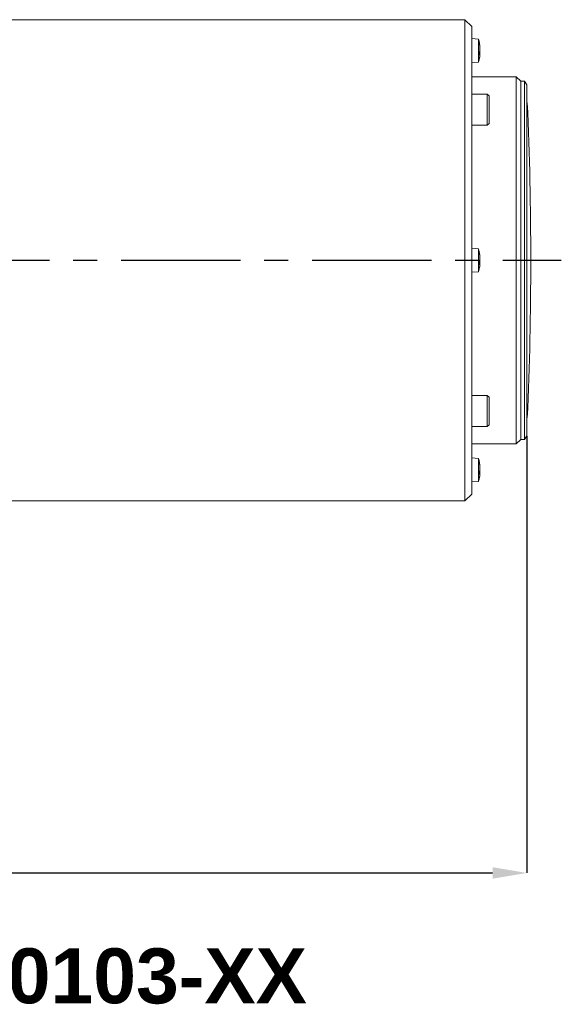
# Model space of a CAD drawing. Header units: millimetres. Extents: x 3925 to 5043, y -86 to 778.
# Tile 7 of 27: x 4194 to 4272, y 203 to 346. Entities that reach past the tile are written whole.
import ezdxf

# ---------------------------------------------------------------- set-up
doc = ezdxf.new("R2010")
doc.units = ezdxf.units.MM
doc.header["$LTSCALE"] = 46.255
doc.header["$PDMODE"] = 3
doc.header["$PDSIZE"] = 1
doc.linetypes.add('CENTER', pattern=[0.6, 0.375, -0.075, 0.075, -0.075])
doc.layers.get('0').update_dxf_attribs({"linetype": 'CONTINUOUS'})
doc.layers.get('Defpoints').update_dxf_attribs({"linetype": 'CONTINUOUS'})
doc.layers.add('PJ-LENS-A21-DXF_CONTINUOUS_LINE', color=7, linetype='CONTINUOUS')
doc.styles.add('SLDTEXTSTYLE0', font='arialbd.ttf', dxfattribs={"height": 5.5})
doc.styles.add('SLDTEXTSTYLE2', font='arial.ttf')
doc.dimstyles.new('SLDDIMSTYLE1', dxfattribs={"dimtxt": 5.650301, "dimasz": 4.572, "dimexe": 0, "dimexo": 0.0625, "dimgap": 1.412575, "dimtad": 0, "dimtih": 1, "dimtoh": 1, "dimlfac": 3.5, "dimrnd": 1e-09, "dimzin": 4, "dimdsep": 46, "dimtxsty": 'SLDTEXTSTYLE0', "dimsah": 1, "dimcen": 0.09, "dimadec": 0, "dimazin": 1, "dimtol": 1, "dimtp": 0.8, "dimtm": 0.8, "dimtfac": 1, "dimtdec": 1, "dimtofl": 0, "dimtmove": 0, "dimatfit": 3, "dimfxl": 1, "dimfrac": 2, "dimtolj": 1, "dimarcsym": 0})

# ---------------------------------------------------------------- blocks, each defined once
blk = doc.blocks.new('*D85')
at = {"color": 0, "linetype": 'Continuous', "lineweight": -2}
for p, q in [((4267.44, 285.44), (4267.44, 221.91)), ((4046.93, 262.97), (4046.93, 221.91)), ((4051.93, 221.91), (4262.44, 221.91))]:
    blk.add_line(p, q, dxfattribs=at)
at = {"color": 0, "linetype": 'Continuous'}
for points in [[(4051.93, 222.75), (4051.93, 221.08), (4046.93, 221.91)], [(4262.44, 222.75), (4262.44, 221.08), (4267.44, 221.91)]]:
    blk.add_solid(points, dxfattribs=at)
at = {"layer": 'Defpoints', "color": 0, "linetype": 'Continuous'}
for p in [(4267.44, 285.5), (4046.93, 263.03), (4267.44, 221.91)]:
    blk.add_point(p, dxfattribs=at)
at = {"color": 0, "linetype": 'Continuous', "lineweight": 0, "insert": (4157.18, 226.53), "char_height": 5, "attachment_point": 5, "style": 'SLDTEXTSTYLE2'}
blk.add_mtext('\\A1;220.50 [8.68]', dxfattribs=at)

msp = doc.modelspace()

# ---------------------------------------------------------------- linework, layer by layer
at = {"color": 4, "linetype": 'CENTER'}
msp.add_line((4041.932, 311.031), (4272.436, 311.031), dxfattribs=at)
at = {"layer": 'PJ-LENS-A21-DXF_CONTINUOUS_LINE', "color": 7, "linetype": 'Continuous', "lineweight": 0}
for p, q in [((4191.932, 346.03), (4258.432, 346.03)), ((4258.432, 346.03), (4259.432, 345.03)), ((4258.432, 276.031), (4258.432, 346.03)), ((4259.432, 277.031), (4259.432, 345.03)), ((4260.409, 343.193), (4259.432, 343.279)), ((4260.409, 339.868), (4260.409, 343.193)), ((4260.527, 342.602), (4260.432, 343.083)), ((4260.545, 342.536), (4260.539, 342.604)), ((4260.539, 342.391), (4260.545, 342.465)), ((4260.575, 342.161), (4260.539, 342.391)), ((4260.545, 342.465), (4260.545, 342.536)), ((4260.58, 342.336), (4260.568, 342.396)), ((4260.575, 342.377), (4260.58, 342.336)), ((4260.58, 342.336), (4260.601, 342.148)), ((4260.525, 341.366), (4260.618, 341.362)), ((4260.539, 341.422), (4260.575, 341.515)), ((4260.539, 340.879), (4260.545, 341.059)), ((4260.57, 341.149), (4260.618, 341.143)), ((4260.579, 341.531), (4260.601, 341.454)), ((4260.58, 340.725), (4260.601, 340.913)), ((4260.601, 341.454), (4260.618, 341.362)), ((4260.618, 341.362), (4260.602, 341.145)), ((4260.409, 339.868), (4259.432, 339.782)), ((4260.432, 339.978), (4260.58, 340.725)), ((4260.539, 340.457), (4260.575, 340.684)), ((4260.545, 340.525), (4260.539, 340.457)), ((4260.575, 340.684), (4260.58, 340.725)), ((4265.882, 337.731), (4259.432, 337.731)), ((4266.532, 337.081), (4265.882, 337.731)), ((4265.882, 284.331), (4265.882, 337.731)), ((4267.075, 337.081), (4266.532, 337.081)), ((4266.532, 284.981), (4266.532, 337.081)), ((4267.436, 336.561), (4267.075, 337.081)), ((4267.075, 284.981), (4267.075, 337.081)), ((4261.682, 335.201), (4259.432, 335.201)), ((4261.932, 334.951), (4261.682, 335.201)), ((4261.682, 330.701), (4261.682, 335.201)), ((4267.436, 285.5), (4267.436, 336.561)), ((4261.932, 330.951), (4261.932, 334.951)), ((4261.932, 330.951), (4261.682, 330.701)), ((4261.682, 330.701), (4259.432, 330.701)), ((4260.409, 312.693), (4259.432, 312.779)), ((4260.409, 309.368), (4260.409, 312.693)), ((4260.528, 312.102), (4260.409, 312.693)), ((4260.525, 310.866), (4260.618, 310.862)), ((4260.545, 312.036), (4260.539, 312.104)), ((4260.539, 311.891), (4260.545, 311.965)), ((4260.575, 311.661), (4260.539, 311.891)), ((4260.539, 310.922), (4260.575, 311.015)), ((4260.545, 310.74), (4260.539, 310.922)), ((4260.545, 311.965), (4260.545, 312.036)), ((4260.58, 311.839), (4260.569, 311.896)), ((4260.575, 311.877), (4260.58, 311.839)), ((4260.579, 311.031), (4260.601, 310.954)), ((4260.58, 311.839), (4260.601, 311.648)), ((4260.601, 310.954), (4260.618, 310.862)), ((4260.618, 310.862), (4260.602, 310.645)), ((4260.409, 309.368), (4259.432, 309.282)), ((4260.409, 309.368), (4260.58, 310.222)), ((4260.539, 310.379), (4260.545, 310.559)), ((4260.539, 309.957), (4260.575, 310.184)), ((4260.545, 310.025), (4260.539, 309.957)), ((4260.545, 310.559), (4260.545, 310.74)), ((4260.57, 310.649), (4260.618, 310.643)), ((4260.575, 310.184), (4260.58, 310.222)), ((4260.58, 310.222), (4260.601, 310.413)), ((4261.682, 291.36), (4259.432, 291.36)), ((4261.932, 291.11), (4261.682, 291.36)), ((4261.682, 286.86), (4261.682, 291.36)), ((4261.932, 287.111), (4261.932, 291.11)), ((4261.682, 286.86), (4259.432, 286.86)), ((4261.932, 287.11), (4261.682, 286.86)), ((4267.436, 285.5), (4267.075, 284.981)), ((4265.882, 284.331), (4259.432, 284.331)), ((4266.532, 284.981), (4265.882, 284.331)), ((4267.075, 284.981), (4266.532, 284.981)), ((4260.409, 282.193), (4259.432, 282.279)), ((4260.409, 278.868), (4260.409, 282.193)), ((4260.432, 282.083), (4260.527, 281.602)), ((4260.545, 281.536), (4260.539, 281.604)), ((4260.539, 281.391), (4260.545, 281.465)), ((4260.575, 281.161), (4260.539, 281.391)), ((4260.545, 281.465), (4260.545, 281.536)), ((4260.568, 281.396), (4260.58, 281.336)), ((4260.575, 281.377), (4260.58, 281.336)), ((4260.58, 281.336), (4260.601, 281.148)), ((4260.58, 279.725), (4260.432, 278.978)), ((4260.536, 280.366), (4260.618, 280.362)), ((4260.539, 280.422), (4260.575, 280.515)), ((4260.539, 279.879), (4260.545, 280.059)), ((4260.539, 279.457), (4260.575, 279.684)), ((4260.545, 279.525), (4260.539, 279.457)), ((4260.618, 280.143), (4260.57, 280.149)), ((4260.575, 279.684), (4260.58, 279.725)), ((4260.579, 280.531), (4260.601, 280.454)), ((4260.58, 279.725), (4260.601, 279.913)), ((4260.601, 280.454), (4260.618, 280.362)), ((4260.618, 280.362), (4260.602, 280.145)), ((4260.409, 278.868), (4259.432, 278.782)), ((4259.432, 277.031), (4258.432, 276.031)), ((4258.432, 276.031), (4191.932, 276.031))]:
    msp.add_line(p, q, dxfattribs=at)
for points in [[(4260.545, 341.059), (4260.545, 341.24), (4260.539, 341.422)], [(4260.618, 341.699), (4260.601, 341.93), (4260.575, 342.161)], [(4260.575, 341.515), (4260.601, 341.607), (4260.618, 341.699)], [(4260.618, 341.143), (4260.601, 341.054), (4260.575, 340.966)], [(4260.618, 311.199), (4260.601, 311.43), (4260.575, 311.661)], [(4260.575, 311.015), (4260.601, 311.107), (4260.618, 311.199)], [(4260.618, 310.643), (4260.601, 310.554), (4260.575, 310.466)], [(4260.618, 280.699), (4260.601, 280.93), (4260.575, 281.161)], [(4260.545, 280.059), (4260.545, 280.24), (4260.539, 280.422)], [(4260.575, 280.515), (4260.601, 280.607), (4260.618, 280.699)], [(4260.618, 280.143), (4260.601, 280.054), (4260.575, 279.966)]]:
    msp.add_lwpolyline(points, dxfattribs=at)
msp.add_arc((3752.137, 311.031), 515.865, 357.45253, 2.54747, dxfattribs=at)

# ---------------------------------------------------------------- texts
at = {"color": 2, "linetype": 'Continuous', "lineweight": 0, "insert": (4157.184, 210.947), "char_height": 8, "attachment_point": 1, "style": 'SLDTEXTSTYLE2'}
msp.add_mtext('{\\fArial|b1|i0|c0|p34;140-110103-XX}', dxfattribs=at)

# ---------------------------------------------------------------- dimensions: what is measured, and where the dimension line sits
at = {"color": 2, "linetype": 'Continuous', "lineweight": 0}
dim = msp.add_linear_dim(base=(4267.436, 221.914), p1=(4046.932, 263.031), p2=(4267.436, 285.5), angle=0, dimstyle='SLDDIMSTYLE1', override={"dimtxt": 5, "dimasz": 5, "dimtad": 1, "dimtih": 0, "dimlfac": 1, "dimtxsty": 'SLDTEXTSTYLE2', "dimtol": 0, "dimtp": 0.6, "dimtm": 0.6}, dxfattribs=at)
dim.commit()
dim.dimension.update_dxf_attribs({"geometry": '*D85', "text_midpoint": (4157.184, 221.914), "dimtype": 160})

doc.saveas('drawing.dxf')
